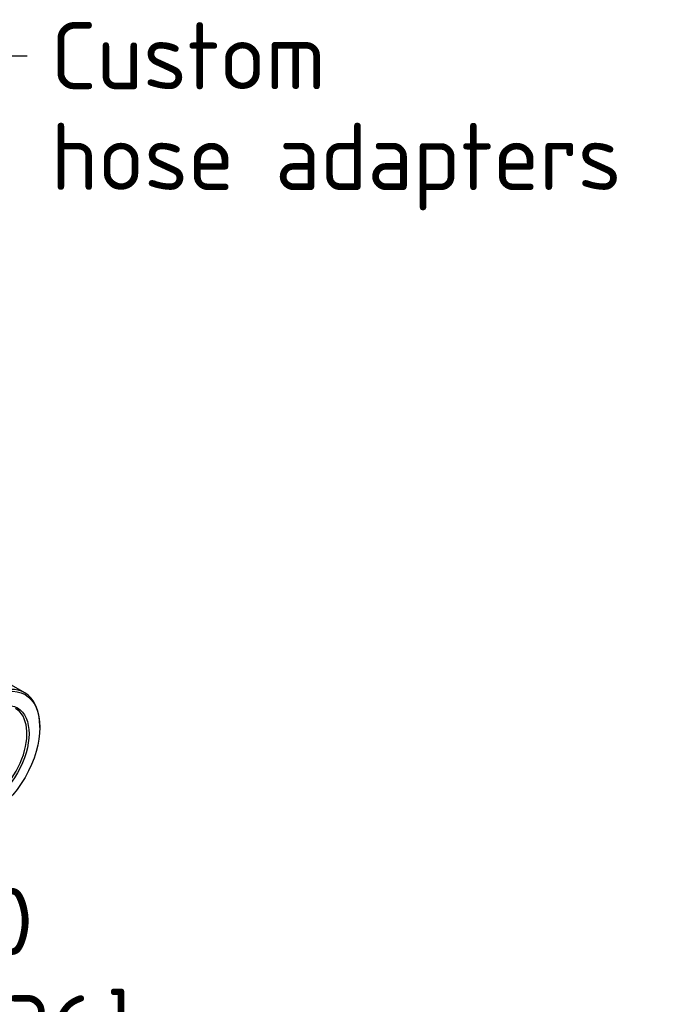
# Paper-space layout 'Invenitec-A4' of a CAD drawing. Header units: millimetres. Extents: x 1 to 298, y -85 to 206.
# Tile 13 of 13: x 265 to 298, y 144 to 196. Entities that reach past the tile are written whole.
import ezdxf
from ezdxf.enums import TextEntityAlignment as Align

# ---------------------------------------------------------------- set-up
doc = ezdxf.new("R2010")
doc.units = ezdxf.units.MM
doc.layers.add('6739N651_PUSH-ON', color=7, linetype='Continuous')
doc.layers.add('Default', color=7, linetype='Continuous')
doc.styles.add('SEACAD_Solid_Edge_ISO', font='seiso.ttf')
doc.dimstyles.new('Rheonics_Publish', dxfattribs={"dimtxt": 3.5, "dimasz": 3.5, "dimexe": 1.75, "dimexo": 0, "dimgap": 0.875, "dimtad": 1, "dimdec": 1, "dimtxsty": 'SEACAD_Solid_Edge_ISO', "dimblk1": '_SE_FILLED', "dimblk2": '_SE_FILLED', "dimsah": 1, "dimcen": 1.75, "dimazin": 0, "dimtfac": 0.5, "dimtdec": 3, "dimtmove": 0, "dimatfit": 3, "dimfxl": 1, "dimarcsym": 0})

# ---------------------------------------------------------------- blocks, each defined once
blk = doc.blocks.new('DMBLK17')
at = {"layer": 'Default', "linetype": 'Continuous'}
for points in [[(237.466, 140.978), (233.966, 140.395), (237.466, 139.811)], [(290.466, 140.978), (290.466, 139.811), (293.966, 140.395)]]:
    blk.add_hatch(color=7, dxfattribs=at).paths.add_polyline_path(points)
at = {"layer": 'Default', "color": 7, "linetype": 'Continuous'}
for p, q in [((233.966, 88.868), (233.966, 142.145)), ((293.966, 88.868), (293.966, 142.145)), ((233.966, 140.395), (293.966, 140.395))]:
    blk.add_line(p, q, dxfattribs=at)
at = {"layer": 'Default', "color": 7, "linetype": 'Continuous', "style": 'SEACAD_Solid_Edge_ISO'}
for s, p in [('60', (260.625, 150.37)), ('[', (257.523, 144.77)), ('2.36', (260.625, 144.77)), (']', (269.137, 144.77))]:
    blk.add_text(s, height=3.5, dxfattribs=at).set_placement(p, align=Align.TOP_LEFT)
blk = doc.blocks.new('_SE_FILLED')
at = {"color": 0}
blk.add_line((0, 0), (-1, 0), dxfattribs=at)
blk.add_solid([(0, 0), (-1, -0.1665), (-1, 0.1665), (0, 0)], dxfattribs=at)
blk = doc.blocks.new('SE5')
at = {"layer": '6739N651_PUSH-ON', "color": 7, "linetype": 'Continuous'}
for p, q in [((264.89, 160.537), (264.077, 161.006)), ((265.679, 158.73), (265.679, 158.792))]:
    blk.add_line(p, q, dxfattribs=at)
for major_axis, start_param, end_param in [((1.905, 3.3), 0, 3.926991), ((1.905, 3.3), 5.497787, 6.283185), ((1.429, 2.475), 2.36944, 6.283185)]:
    blk.add_ellipse((262.985, 157.237), major_axis=major_axis, ratio=0.57735, start_param=start_param, end_param=end_param, dxfattribs=at)
for major_axis in [(1.867, 3.234), (1.467, 2.541)]:
    blk.add_ellipse((263.039, 157.206), major_axis=major_axis, ratio=0.57735, dxfattribs=at)
blk = doc.blocks.new('SEANNOT_GROUP6')
at = {"layer": 'Default', "linetype": 'Continuous'}
blk.add_hatch(color=7, dxfattribs=at).paths.add_polyline_path([(234.184, 195.621), (230.651, 195.292), (234.1, 194.457)])
at = {"layer": 'Default', "color": 7, "linetype": 'Continuous'}
blk.add_line((252.035, 193.741), (265.016, 193.741), dxfattribs=at)
blk.add_lwpolyline([(252.035, 193.741), (230.651, 195.292)], dxfattribs=at)
at = {"layer": 'Default', "color": 7, "linetype": 'Continuous', "style": 'SEACAD_Solid_Edge_ISO'}
for s, p in [('Custom', (266.241, 195.491)), ('hose adapters', (266.241, 190.241))]:
    blk.add_text(s, height=3.5, dxfattribs=at).set_placement(p, align=Align.TOP_LEFT)

psp = doc.layouts.new('Invenitec-A4')

# ---------------------------------------------------------------- block references
at = {"layer": 'Default'}
for name in ['SE5', 'SEANNOT_GROUP6']:
    psp.add_blockref(name, (0, 0), dxfattribs=at)

# ---------------------------------------------------------------- dimensions: what is measured, and where the dimension line sits
at = {"layer": 'Default', "color": 7, "linetype": 'Continuous'}
dim = psp.add_linear_dim(base=(233.966, 140.395), p1=(233.966, 88.868), p2=(293.966, 88.868), angle=0, text='\\A1;<>', dimstyle='Rheonics_Publish', override={"dimpost": '\\X'}, dxfattribs=at)
dim.commit()
dim.dimension.update_dxf_attribs({"geometry": 'DMBLK17', "text_midpoint": (263.966, 140.395), "dimtype": 161})

doc.saveas('drawing.dxf')
